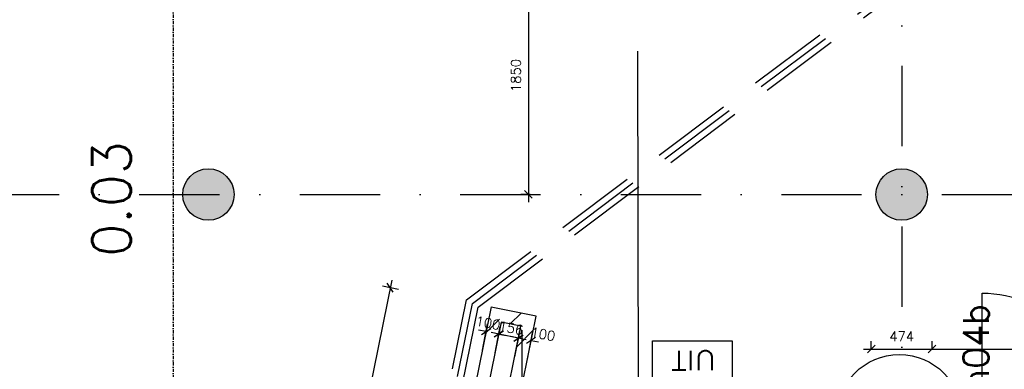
# Model space of a CAD drawing. Extents: x -33344 to 2055880, y -64816 to 121260.
# Tile 35 of 133: x 28515 to 36184, y 36286 to 39006. Entities that reach past the tile are written whole.
import ezdxf
from ezdxf.enums import TextEntityAlignment as Align

# ---------------------------------------------------------------- set-up
doc = ezdxf.new("R2010")
doc.units = 0
doc.header["$LTSCALE"] = 50
doc.header["$MEASUREMENT"] = 0
doc.header["$PDMODE"] = 3
doc.header["$PDSIZE"] = 0.1
for name, pattern in [('DASHDOT', [1, 0.5, -0.25, 0, -0.25]), ('DASHED', [0.75, 0.5, -0.25]), ('DD1', [2.66667, 1.66667, -0.5, 0, -0.5]), ('STRAM_0WT$1$DASHDOT', [25, 12.5, -6.25, 0, -6.25])]:
    doc.linetypes.add(name, pattern=pattern)
doc.layers.get('0').update_dxf_attribs({"linetype": 'CONTINUOUS'})
doc.layers.get('DEFPOINTS').update_dxf_attribs({"linetype": 'CONTINUOUS'})
for name, color, linetype in [('00', 7, 'CONTINUOUS'), ('_DETAILNUMMERS', 4, 'CONTINUOUS'), ('_DETAILNUMMERSTEKST', 4, 'CONTINUOUS'), ('_KOLOMBESTAAND', 212, 'CONTINUOUS'), ('A--A22--_F123-', 9, 'CONTINUOUS'), ('A--L21--', 3, 'CONTINUOUS'), ('A--L22--', 3, 'CONTINUOUS'), ('A--L22--_F-2--', 7, 'CONTINUOUS'), ('A--L22A1_BINNENWAND', 1, 'CONTINUOUS'), ('A--L28--', 7, 'CONTINUOUS'), ('A--L31--', 2, 'CONTINUOUS'), ('A--L31--_F123-', 7, 'CONTINUOUS'), ('A--L32--', 7, 'CONTINUOUS'), ('A--L32--_F123-', 1, 'CONTINUOUS'), ('A--L63--', 7, 'CONTINUOUS'), ('A--M$1A-_F123-', 1, 'CONTINUOUS'), ('A--T$1A-_F123-_RN', 4, 'CONTINUOUS'), ('A--T63--_F123-', 1, 'CONTINUOUS'), ('STRAM_0WT$0$A--L$7AC3-_STR', 3, 'STRAM_0WT$1$DASHDOT'), ('STRAM_0WT$1$A--T$7A8-_STRA', 8, 'STRAM_0WT$1$DASHDOT'), ('STRAMIEN', 1, 'DD1'), ('X--LR---_CP', 7, 'CONTINUOUS'), ('XREF', 7, 'CONTINUOUS')]:
    doc.layers.add(name, color=color, linetype=linetype)
doc.styles.add('ALFA-0_25', font='ROMANS')
doc.dimstyles.new('STANDARD$0', dxfattribs={"dimscale": 30, "dimtxt": 2.5, "dimasz": 2, "dimexe": 2, "dimexo": 0, "dimgap": 2, "dimtad": 1, "dimdec": 0, "dimzin": 0, "dimtxsty": 'ALFA-0_25', "dimblk1": 'OBLIQUE', "dimblk2": 'OBLIQUE', "dimsah": 1, "dimcen": -3, "dimdle": 2, "dimclrd": 1, "dimclre": 1, "dimclrt": 2, "dimazin": 3, "dimtfac": 0.666667, "dimtofl": 0, "dimtmove": 0, "dimatfit": 3, "dimtvp": 0.833333, "dimtolj": 1, "dimtzin": 0})

# ---------------------------------------------------------------- blocks, each defined once
blk = doc.blocks.new('Q060089-')
at = {"layer": 'A--L63--', "linetype": 'CONTINUOUS'}
blk.add_lwpolyline([(0, 0), (0, 300), (620, 300), (620, 0)], close=True, dxfattribs=at)
at = {"layer": 'X--LR---_CP'}
blk.add_point((620, 0), dxfattribs=at)
blk.add_point((620, 0), dxfattribs=at)
blk.add_point((620, 0), dxfattribs=at)
at = {"layer": 'A--T63--_F123-', "style": 'ALFA-0_25', "width": 1.088889}
blk.add_text('UIT', height=150, dxfattribs=at).set_placement((123.7, 78.8), (473.7, 78.8), align=Align.FIT)
blk = doc.blocks.new('KOL_ROND')
at = {"layer": 'A--L21--'}
blk.add_circle((0, 0), 200, dxfattribs=at)
at = {"layer": 'X--LR---_CP', "color": 1}
blk.add_point((0, 0), dxfattribs=at)
blk.add_point((0, 0), dxfattribs=at)
at = {"layer": 'X--LR---_CP'}
blk.add_point((0, 0), dxfattribs=at)
blk = doc.blocks.new('_OBLIQUE')
at = {"color": 0, "linetype": 'BYBLOCK'}
blk.add_line((-0.5, -0.5), (0.5, 0.5), dxfattribs=at)
blk = doc.blocks.new('*D298')
at = {"layer": 'A--M$1A-_F123-', "color": 1}
for p, q in [((32491.6, 39496.9), (32417.3, 39496.9)), ((32477.3, 39556.9), (32477.3, 37586.9)), ((32491.6, 37646.9), (32417.3, 37646.9))]:
    blk.add_line(p, q, dxfattribs=at)
at = {"layer": 'DEFPOINTS', "color": 0}
for p in [(32491.6, 39496.9), (32477.3, 37646.9), (32491.6, 37646.9)]:
    blk.add_point(p, dxfattribs=at)
at = {"layer": 'A--M$1A-_F123-', "color": 1, "xscale": 60, "yscale": 60, "zscale": 60}
for p, rotation in [((32477.3, 39496.9), 90), ((32477.3, 37646.9), 270)]:
    blk.add_blockref('_OBLIQUE', p, dxfattribs=dict(at, rotation=rotation))
at = {"layer": 'A--M$1A-_F123-', "color": 2, "insert": (32379.8, 38571.9), "char_height": 75, "attachment_point": 5, "rotation": 90, "style": 'ALFA-0_25'}
blk.add_mtext('\\A1;1850', dxfattribs=at)
blk = doc.blocks.new('*D362')
at = {"layer": 'A--M$1A-_F123-', "color": 1, "linetype": 'CONTINUOUS'}
for p, q in [((35147.5, 36444.1), (35147.5, 36504.1)), ((35621.5, 36444.1), (35621.5, 36504.1)), ((35087.5, 36444.1), (35681.5, 36444.1))]:
    blk.add_line(p, q, dxfattribs=at)
at = {"layer": 'DEFPOINTS', "color": 0, "linetype": 'CONTINUOUS'}
for p in [(35147.5, 36444.1), (35621.5, 36444.1), (35621.5, 36444.1)]:
    blk.add_point(p, dxfattribs=at)
at = {"layer": 'A--M$1A-_F123-', "color": 1, "linetype": 'CONTINUOUS', "xscale": 60, "yscale": 60, "zscale": 60, "rotation": 180}
blk.add_blockref('_OBLIQUE', (35147.5, 36444.1), dxfattribs=at)
at = {"layer": 'A--M$1A-_F123-', "color": 1, "linetype": 'CONTINUOUS', "xscale": 60, "yscale": 60, "zscale": 60}
blk.add_blockref('_OBLIQUE', (35621.5, 36444.1), dxfattribs=at)
at = {"layer": 'A--M$1A-_F123-', "color": 2, "linetype": 'CONTINUOUS', "insert": (35384.5, 36541.6), "char_height": 75, "attachment_point": 5, "style": 'ALFA-0_25'}
blk.add_mtext('\\A1;474', dxfattribs=at)
blk = doc.blocks.new('*D363')
at = {"layer": 'A--M$1A-_F123-', "color": 1, "linetype": 'CONTINUOUS'}
for p, q in [((35621.5, 36444.1), (35621.5, 36504.1)), ((39289.5, 36444.1), (39289.5, 36504.1)), ((35561.5, 36444.1), (39349.5, 36444.1))]:
    blk.add_line(p, q, dxfattribs=at)
at = {"layer": 'DEFPOINTS', "color": 0, "linetype": 'CONTINUOUS'}
for p in [(35621.5, 36444.1), (39289.5, 36444.1), (39289.5, 36444.1)]:
    blk.add_point(p, dxfattribs=at)
at = {"layer": 'A--M$1A-_F123-', "color": 1, "linetype": 'CONTINUOUS', "xscale": 60, "yscale": 60, "zscale": 60, "rotation": 180}
blk.add_blockref('_OBLIQUE', (35621.5, 36444.1), dxfattribs=at)
at = {"layer": 'A--M$1A-_F123-', "color": 1, "linetype": 'CONTINUOUS', "xscale": 60, "yscale": 60, "zscale": 60}
blk.add_blockref('_OBLIQUE', (39289.5, 36444.1), dxfattribs=at)
at = {"layer": 'A--M$1A-_F123-', "color": 2, "linetype": 'CONTINUOUS', "insert": (37455.5, 36541.6), "char_height": 75, "attachment_point": 5, "style": 'ALFA-0_25'}
blk.add_mtext('\\A1;3668', dxfattribs=at)
blk = doc.blocks.new('*U1247')
at = {"layer": 'A--A22--_F123-', "linetype": 'CONTINUOUS'}
h = blk.add_hatch(dxfattribs=at)
h.set_pattern_fill('ALFALINE', color=256, scale=300, style=0)
h.set_pattern_definition([(45, (-32227.1, -36712.07), (-212.132, 212.132), [])])
h.paths.add_polyline_path([(0, 0), (-39, 59), (-410.3, -1763.7), (-351.3, -1724.7), (-292.4, -1685.7), (39, -59)])
at = {"layer": 'A--L22--_F-2--', "color": 3, "linetype": 'CONTINUOUS'}
for points in [[(-39, 59), (-39, 59), (-410.3, -1763.7), (-410.3, -1763.7)], [(39, -59), (39, -59), (-292.4, -1685.7), (-292.4, -1685.7)]]:
    blk.add_lwpolyline(points, dxfattribs=at)
blk = doc.blocks.new('Q0340081')
at = {"layer": 'A--L32--_F123-', "color": 2, "linetype": 'CONTINUOUS'}
blk.add_lwpolyline([(0, 0), (0, -40), (926.12, -40), (923.12, 0), (0, 0)], close=True, dxfattribs=at)
at = {"layer": 'A--L32--_F123-', "color": 1, "linetype": 'CONTINUOUS'}
blk.add_lwpolyline([(0, -40), (0, -970, 0.4142136), (930, -40)], format="xyb", dxfattribs=at)
blk = doc.blocks.new('DR_930TYPE20')
at = {"layer": 'A--L31--'}
for points in [[(0, -139), (67, -139), (67, -50), (52, -50), (52, 0), (0, 0), (0, -19.5), (9, -19.5), (9, -119.5), (0, -119.5)], [(407, -139), (317, -139), (317, -50), (332, -50), (332, 0), (392, 0), (392, -50), (407, -50)], [(1397, -139), (1307, -139), (1307, -50), (1322, -50), (1322, 0), (1382, 0), (1382, -50), (1397, -50)], [(2533.5, -139), (2443.5, -139), (2443.5, -50), (2458.5, -50), (2458.5, 0), (2518.5, 0), (2518.5, -50), (2533.5, -50)], [(3647, -139), (3580, -139), (3580, -50), (3595, -50), (3595, 0), (3647, 0), (3647, -19.5), (3638, -19.5), (3638, -119.5), (3647, -119.5)]]:
    blk.add_lwpolyline(points, close=True, dxfattribs=at)
at = {"layer": 'A--L32--_F123-', "color": 1}
for p, q in [((52, 0), (332, 0)), ((1382, 0), (3595, 0)), ((67, -50), (317, -50)), ((1397, -50), (2458.5, -50)), ((2518.5, -50), (3580, -50)), ((67, -139), (3580, -139))]:
    blk.add_line(p, q, dxfattribs=at)
at = {"layer": 'A--L32--', "linetype": 'CONTINUOUS', "xscale": -1, "rotation": 180}
blk.add_blockref('Q0340081', (393.9, -48.2), dxfattribs=at)
blk = doc.blocks.new('DETAILNR')
at = {"layer": '_DETAILNUMMERS'}
blk.add_circle((32.9, -23.2), 490.7, dxfattribs=at)
at = {"layer": 'X--LR---_CP'}
blk.add_point((0, 0), dxfattribs=at)
at = {"layer": '_DETAILNUMMERSTEKST', "style": 'ALFA-0_25'}
blk.add_attdef('DETAILNR', text='', height=200, rotation=90, dxfattribs=at).set_placement((-618.4, 223.8), align=Align.RIGHT)
blk = doc.blocks.new('STRAM_0WT')
at = {"layer": 'STRAM_0WT$0$A--L$7AC3-_STR'}
blk.add_line((-66174.285, 5400), (-500, 5400), dxfattribs=at)
at = {"layer": 'STRAM_0WT$1$A--T$7A8-_STRA', "color": 8}
blk.add_line((-40234.938, 11400), (-40234.938, -7328.621), dxfattribs=at)
blk = doc.blocks.new('*U1152')
at = {"layer": 'A--A22--_F123-', "linetype": 'CONTINUOUS'}
h = blk.add_hatch(dxfattribs=at)
h.set_pattern_fill('ALFALINE', color=256, scale=300, style=0)
h.set_pattern_definition([(45, (-32478.12, -36660.93), (-212.132, 212.132), [])])
h.paths.add_polyline_path([(0, 0), (59, 39), (-290, 110.1), (-251, 51.1), (-212, -7.8), (-59, -39)])
at = {"layer": 'A--L22--_F-2--', "color": 3, "linetype": 'CONTINUOUS'}
for points in [[(59, 39), (59, 39), (-290, 110.1), (-290, 110.1)], [(-59, -39), (-59, -39), (-212, -7.8), (-212, -7.8)]]:
    blk.add_lwpolyline(points, dxfattribs=at)
blk = doc.blocks.new('*U1151')
at = {"layer": 'A--A22--_F123-', "linetype": 'CONTINUOUS'}
h = blk.add_hatch(dxfattribs=at)
h.set_pattern_fill('ALFALINE', color=256, scale=300, style=0)
h.set_pattern_definition([(45, (-32319.12, -35880.35), (-212.132, 212.132), [])])
h.paths.add_polyline_path([(0, 0), (-49, 10), (100, 741.6), (159, 780.6), (218, 819.6), (49, -10)])
at = {"layer": 'A--L22--_F-2--', "color": 3, "linetype": 'CONTINUOUS'}
for points in [[(0, 0), (49, -10), (218, 819.6), (218, 819.6)], [(0, 0), (-49, 10), (100, 741.6), (100, 741.6)]]:
    blk.add_lwpolyline(points, dxfattribs=at)
blk = doc.blocks.new('*D1017')
at = {"layer": 'A--M$1A-_F123-', "color": 1}
for p, q in [((32148.1, 36579.9), (32089.2, 36591.5)), ((32119.6, 36434.9), (32159.6, 36638.8)), ((32217.7, 36415.6), (32257.7, 36619.6)), ((32246.2, 36560.7), (32305.1, 36549.2))]:
    blk.add_line(p, q, dxfattribs=at)
at = {"layer": 'DEFPOINTS', "color": 0}
for p in [(32148.1, 36579.9), (32119.6, 36434.9), (32217.7, 36415.6)]:
    blk.add_point(p, dxfattribs=at)
at = {"layer": 'A--M$1A-_F123-', "color": 1, "xscale": 60, "yscale": 60, "zscale": 60}
for p, rotation in [((32148.1, 36579.9), 348.9066709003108), ((32246.2, 36560.7), 168.9066709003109)]:
    blk.add_blockref('_OBLIQUE', p, dxfattribs=dict(at, rotation=rotation))
at = {"layer": 'A--M$1A-_F123-', "color": 2, "insert": (32162.6, 36646.1), "char_height": 75, "attachment_point": 5, "rotation": 348.90667, "style": 'ALFA-0_25'}
blk.add_mtext('\\A1;100', dxfattribs=at)
blk = doc.blocks.new('*D1018')
at = {"layer": 'A--M$1A-_F123-', "color": 1}
for p, q in [((32217.7, 36415.6), (32259.1, 36618.6)), ((32370.8, 36384.4), (32412.1, 36587.4)), ((32458.9, 36516.6), (32188.3, 36571.7))]:
    blk.add_line(p, q, dxfattribs=at)
at = {"layer": 'DEFPOINTS', "color": 0}
for p in [(32247.1, 36559.8), (32217.7, 36415.6), (32370.8, 36384.4)]:
    blk.add_point(p, dxfattribs=at)
at = {"layer": 'A--M$1A-_F123-', "color": 1, "xscale": 60, "yscale": 60, "zscale": 60}
for p, rotation in [((32247.1, 36559.8), 168.4862903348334), ((32400.1, 36528.6), 348.4862903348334)]:
    blk.add_blockref('_OBLIQUE', p, dxfattribs=dict(at, rotation=rotation))
at = {"layer": 'A--M$1A-_F123-', "color": 2, "insert": (32341.7, 36607.6), "char_height": 75, "attachment_point": 5, "rotation": 348.48629, "style": 'ALFA-0_25'}
blk.add_mtext('\\A1;156', dxfattribs=at)
blk = doc.blocks.new('*D1019')
at = {"layer": 'A--M$1A-_F123-', "color": 1}
for p, q in [((32370.8, 36384.4), (32410.8, 36588.4)), ((32399.2, 36529.5), (32340.3, 36541.1)), ((32468.9, 36365.2), (32508.9, 36569.2)), ((32497.4, 36510.3), (32556.2, 36498.7))]:
    blk.add_line(p, q, dxfattribs=at)
at = {"layer": 'DEFPOINTS', "color": 0}
for p in [(32399.2, 36529.5), (32370.8, 36384.4), (32468.9, 36365.2)]:
    blk.add_point(p, dxfattribs=at)
at = {"layer": 'A--M$1A-_F123-', "color": 1, "xscale": 60, "yscale": 60, "zscale": 60}
for p, rotation in [((32399.2, 36529.5), 348.9066709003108), ((32497.4, 36510.3), 168.9066709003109)]:
    blk.add_blockref('_OBLIQUE', p, dxfattribs=dict(at, rotation=rotation))
at = {"layer": 'A--M$1A-_F123-', "color": 2, "insert": (32590.7, 36559.9), "char_height": 75, "attachment_point": 5, "rotation": 348.90667, "style": 'ALFA-0_25'}
blk.add_mtext('\\A1;100', dxfattribs=at)
blk = doc.blocks.new('*D1022')
at = {"layer": 'A--M$1A-_F123-', "color": 1, "linetype": 'CONTINUOUS'}
for p, q in [((31412.6, 36980), (30633.2, 33153.5)), ((31466.5, 36907.8), (31341.9, 36933.2)), ((30711, 33198.9), (30586.3, 33224.2))]:
    blk.add_line(p, q, dxfattribs=at)
at = {"layer": 'DEFPOINTS', "color": 0, "linetype": 'CONTINUOUS'}
for p in [(31466.5, 36907.8), (30645.1, 33212.3), (30711, 33198.9)]:
    blk.add_point(p, dxfattribs=at)
at = {"layer": 'A--M$1A-_F123-', "color": 1, "linetype": 'CONTINUOUS', "xscale": 60, "yscale": 60, "zscale": 60}
for p, rotation in [((31400.7, 36921.2), 78.48629033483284), ((30645.1, 33212.3), 258.4862903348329)]:
    blk.add_blockref('_OBLIQUE', p, dxfattribs=dict(at, rotation=rotation))
at = {"layer": 'A--M$1A-_F123-', "color": 2, "linetype": 'CONTINUOUS', "insert": (30927.4, 35086.2), "char_height": 75, "attachment_point": 5, "rotation": 78.48629, "style": 'ALFA-0_25'}
blk.add_mtext('\\A1;3785', dxfattribs=at)

msp = doc.modelspace()

# ---------------------------------------------------------------- hatches: boundary and pattern name
at = {"layer": '_KOLOMBESTAAND'}
h = msp.add_hatch(color=256, dxfattribs=at)
edge = h.paths.add_edge_path()
edge.add_arc((29984.4, 37646.2), 200, 0, 360)
h = msp.add_hatch(color=256, dxfattribs=at)
edge = h.paths.add_edge_path()
edge.add_arc((29984.4, 37646.2), 200, 0, 360)
h = msp.add_hatch(color=256, dxfattribs=at)
edge = h.paths.add_edge_path()
edge.add_arc((35384.4, 37646.2), 200, 0, 360)
h = msp.add_hatch(color=256, dxfattribs=at)
edge = h.paths.add_edge_path()
edge.add_arc((35384.4, 37646.2), 200, 0, 360)

# ---------------------------------------------------------------- linework, layer by layer
at = {"layer": '_DETAILNUMMERS', "color": 6, "linetype": 'DASHED', "ltscale": 25}
for points in [[(4649.3, 22712.3), (5312.5, 26119.7), (20369.1, 23186.6), (22829.3, 35263.7), (31324.5, 33533.7), (31995.5, 36827.6), (38701.7, 41855.5)], [(4698.4, 22702.7), (5352, 26060.6), (20408.2, 23127.7), (22868.3, 35204.8), (31363.6, 33474.8), (32040.7, 36799), (38731.7, 41815.5)], [(4747.5, 22693.2), (5391.4, 26001.6), (20447.2, 23068.7), (22907.3, 35145.8), (31402.6, 33415.8), (32085.9, 36770.4), (38761.7, 41775.5)]]:
    msp.add_lwpolyline(points, dxfattribs=at)
at = {"layer": 'A--L22A1_BINNENWAND'}
msp.add_line((32428.7, 35797.9), (32428.7, 36590.6), dxfattribs=at)
at = {"layer": 'A--L31--_F123-', "color": 1, "linetype": 'CONTINUOUS'}
msp.add_line((33337.5, 34875), (33329.8, 38761.8), dxfattribs=at)
at = {"layer": 'STRAMIEN', "color": 4, "linetype": 'DASHDOT'}
msp.add_lwpolyline([(35109.5, 45496.9), (35109.5, 39496.9), (29709.5, 39496.9), (29709.5, 31996.9), (29709.5, 25468.2)], dxfattribs=at)

# ---------------------------------------------------------------- block references
at = {"layer": '00'}
ref = msp.add_blockref('DETAILNR', (35343, 35877.2), dxfattribs=dict(at, rotation=90))
ref.add_attrib('DETAILNR', 'ih04b', dxfattribs={"layer": '_DETAILNUMMERSTEKST', "height": 200, "rotation": 90, "style": 'ALFA-0_25'}).set_placement((36062.4, 36795.6), align=Align.RIGHT)
at = {"layer": 'A--L21--', "linetype": 'CONTINUOUS'}
msp.add_blockref('*U1247', (32227.1, 36712.1), dxfattribs=at)
at = {"layer": 'A--L22--', "linetype": 'CONTINUOUS'}
for name, p in [('*U1152', (32478.1, 36660.9)), ('*U1151', (32319.1, 35880.4))]:
    msp.add_blockref(name, p, dxfattribs=at)
at = {"layer": 'A--L28--', "color": 2, "linetype": 'CONTINUOUS'}
for p in [(29984.4, 37646.2), (29984.4, 37646.2), (35384.4, 37646.2), (35384.4, 37646.2)]:
    msp.add_blockref('KOL_ROND', p, dxfattribs=at)
at = {"layer": 'A--L32--_F123-', "color": 1}
msp.add_blockref('DR_930TYPE20', (35617, 35956.9), dxfattribs=at)
at = {"layer": 'A--L63--', "linetype": 'CONTINUOUS', "rotation": 180}
msp.add_blockref('Q060089-', (34063.1, 36508.5), dxfattribs=at)
at = {"layer": 'XREF', "linetype": 'DASHED', "ltscale": 20}
msp.add_blockref('STRAM_0WT', (75619.4, 32246.9), dxfattribs=at)

# ---------------------------------------------------------------- texts
at = {"layer": 'A--T$1A-_F123-_RN', "style": 'ALFA-0_25'}
msp.add_text('0.03', height=300, rotation=90, dxfattribs=at).set_placement((29380, 37162))

# ---------------------------------------------------------------- dimensions: what is measured, and where the dimension line sits
at = {"layer": 'A--M$1A-_F123-'}
dim = msp.add_linear_dim(base=(32477.3, 37646.9), p1=(32491.6, 39496.9), p2=(32491.6, 37646.9), angle=90, dimstyle='STANDARD$0', dxfattribs=at)
dim.commit()
dim.dimension.update_dxf_attribs({"geometry": '*D298', "text_midpoint": (32379.8, 38571.9)})
at = {"layer": 'A--M$1A-_F123-', "linetype": 'CONTINUOUS'}
dim = msp.add_aligned_dim(p1=(31466.5, 36907.8), p2=(30711, 33198.9), distance=-67.2, dimstyle='STANDARD$0', dxfattribs=at)
dim.commit()
dim.dimension.update_dxf_attribs({"geometry": '*D1022', "text_midpoint": (30927.4, 35086.2)})
at = {"layer": 'A--M$1A-_F123-'}
for base, p1, p2, angle, picture, middle in [((32148.1, 36579.9), (32217.7, 36415.6), (32119.6, 36434.9), 168.90667, '*D1017', (32162.6, 36646.1)), ((32247.1, 36559.8), (32370.8, 36384.4), (32217.7, 36415.6), 168.48629, '*D1018', (32341.7, 36607.6)), ((32399.2, 36529.5), (32468.9, 36365.2), (32370.8, 36384.4), 168.90667, '*D1019', (32590.7, 36559.9))]:
    dim = msp.add_linear_dim(base=base, p1=p1, p2=p2, angle=angle, dimstyle='STANDARD$0', dxfattribs=at)
    dim.commit()
    dim.dimension.update_dxf_attribs({"geometry": picture, "text_midpoint": middle, "dimtype": 161})
at = {"layer": 'A--M$1A-_F123-', "linetype": 'CONTINUOUS'}
for base, p1, p2, picture, middle in [((35621.5, 36444.1), (35147.5, 36444.1), (35621.5, 36444.1), '*D362', (35384.5, 36541.6)), ((39289.5, 36444.1), (35621.5, 36444.1), (39289.5, 36444.1), '*D363', (37455.5, 36541.6))]:
    dim = msp.add_linear_dim(base=base, p1=p1, p2=p2, dimstyle='STANDARD$0', dxfattribs=at)
    dim.commit()
    dim.dimension.update_dxf_attribs({"geometry": picture, "text_midpoint": middle})

doc.saveas('drawing.dxf')
